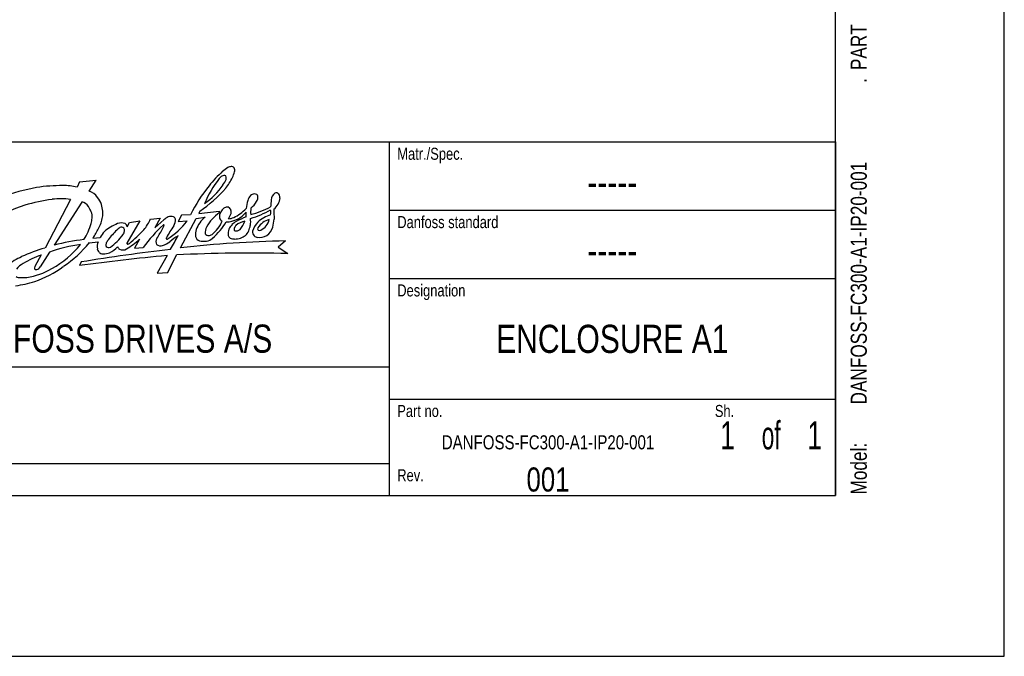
# Model space of a CAD drawing. Extents: x 0 to 594, y 0 to 420.
# Tile 12 of 25: x 472 to 594, y 0 to 79. Entities that reach past the tile are written whole.
import ezdxf
from ezdxf.enums import TextEntityAlignment as Align

# ---------------------------------------------------------------- set-up
doc = ezdxf.new("R2010")
doc.units = 0
doc.header["$LTSCALE"] = 32.67
doc.layers.get('0').update_dxf_attribs({"linetype": 'CONTINUOUS'})
doc.styles.get("Standard").update_dxf_attribs({"font": 'txt', "width": 0.8})

# ---------------------------------------------------------------- blocks, each defined once
blk = doc.blocks.new('FORMAT_BL0', base_point=(477.8, 42.53))
at = {"color": 3, "linetype": 'CONTINUOUS'}
for p, q in [((478.99, 59.02), (478.67, 58.38)), ((478.99, 59.02), (481.04, 59.24)), ((480.17, 57.87), (481.04, 59.24)), ((477.85, 56.85), (474.69, 50.78)), ((479.27, 56.53), (475.82, 51.16)), ((493.96, 55.39), (493.84, 55.09)), ((493.84, 55.09), (496.33, 55.38)), ((496.33, 55.38), (496.36, 55.2)), ((486.49, 54.19), (484.88, 51.42)), ((484.91, 53.46), (485.2, 53.99)), ((485.2, 53.99), (486.49, 54.19)), ((487.82, 54.41), (489.03, 54.52)), ((489.03, 54.52), (488.35, 53.32)), ((488.35, 53.32), (489.46, 54.3)), ((491.68, 54.89), (491.25, 54.09)), ((491.25, 54.09), (492.37, 54.19)), ((491.56, 50.84), (493.48, 54.48)), ((492.79, 54.95), (491.68, 54.89)), ((493.48, 54.48), (494.59, 54.64)), ((480.21, 51.47), (481.28, 51.57)), ((480.64, 52.05), (481.55, 52.1)), ((486.45, 51.89), (485.84, 50.77)), ((504.61, 51.69), (503.68, 50.9)), ((475.24, 50.3), (474.09, 48.47)), ((485.84, 50.77), (486.91, 50.87)), ((503.68, 50.9), (504.89, 50.12)), ((474.2, 49.94), (473.44, 48.49)), ((479.19, 49.08), (478.98, 48.62)), ((489.87, 49.86), (488.64, 47.68)), ((489.96, 47.75), (491.05, 49.94)), ((488.64, 47.68), (489.96, 47.75))]:
    blk.add_line(p, q, dxfattribs=at)
for centre, radius, start, end in [((508.02, 48.2), 16.55, 132.7678, 141.3405), ((502.39, 53.41), 8.92, 123.9219, 128.9859), ((497.93, 59.88), 1.06, 94.9156, 118.9133), ((497.87, 60.5), 0.445, 37.9594, 94.4524), ((487.53, 63.52), 11.2, 339.3288, 343.2604), ((497.66, 60.49), 0.628, 342.3871, 26.7521), ((507.16, 51.05), 13.69, 142.1212, 157.2787), ((497.43, 58.6), 1.37, 127.2624, 141.2908), ((497.05, 59.08), 0.753, 90.658, 126.7544), ((494.63, 60.31), 2.75, 322.9953, 339.5719), ((497, 59.61), 0.229, 7.1206, 79.5655), ((490.49, 63.43), 8.45, 322.0822, 332.8248), ((495.77, 59.56), 1.46, 351.6519, 2.8594), ((478.01, 34.27), 24.45, 100.269, 110.9049), ((476.8, 37.57), 21, 89.6723, 98.6437), ((477.07, 52), 6.58, 75.9095, 91.2841), ((479.63, 55.97), 1.97, 35.2548, 74.2653), ((508.6, 47.34), 17.54, 140.352, 154.3042), ((484.23, 69.56), 17.19, 304.4938, 318.8006), ((488.92, 64.17), 9.65, 305.6229, 325.1023), ((503.91, 56.75), 1.08, 124.9919, 177.6651), ((503.46, 57.37), 0.319, 49.6305, 122.6069), ((503.28, 57.1), 0.635, 356.4431, 53.1022), ((478.28, 36.32), 20.72, 97.5279, 107.086), ((476.64, 47.54), 9.39, 82.557, 96.5165), ((479, 55.26), 1.3, 33.2943, 78.3487), ((479.27, 55.48), 2.55, 16.8293, 39.5295), ((504.78, 55.17), 5.11, 162.2455, 173.7012), ((501.1, 56.44), 1.23, 134.0948, 166.5724), ((500.86, 56.61), 0.942, 99.1749, 130.5996), ((498.65, 57.9), 2.69, 307.7549, 331.2624), ((500.72, 56.81), 0.727, 62.9892, 90.4831), ((500.23, 57.1), 0.926, 327.7373, 356.0266), ((500.72, 57.15), 0.45, 344.5972, 42.6678), ((784.38, 32.62), 282.59, 175.0921, 175.2663), ((502.02, 57.17), 1.9, 305.8525, 356.7917), ((476.5, 41.37), 15.37, 106.2482, 124.9594), ((477.92, 54.35), 2.7, 21.1926, 36.8022), ((479.05, 54.75), 1.51, 350.2925, 22.4237), ((478.31, 55.13), 3.57, 3.8765, 17.7765), ((479.86, 55.14), 2.03, 346.0715, 6.5596), ((499.4, 50.93), 5.24, 125.4276, 151.6769), ((497.61, 54.73), 1.22, 109.1468, 165.4571), ((497.33, 55.25), 0.653, 71.1581, 100.6058), ((497.21, 55.33), 0.626, 12.3213, 58.1903), ((496.8, 55.24), 1.05, 351.2783, 12.3026), ((495.84, 59.36), 5.3, 296.0537, 316.7157), ((497.3, 57.18), 3.07, 295.5, 321.7071), ((495.85, 55), 3.87, 355.119, 4.1234), ((496.1, 67.87), 14.01, 287.231, 298.306), ((503.16, 55.3), 2.9, 170.6701, 186.7315), ((497.55, 65.45), 10.84, 284.5602, 298.6483), ((499.66, 55.26), 3.1, 354.1192, 4.9525), ((555.07, 57.72), 51.98, 182.2989, 183.6689), ((478.14, 54.6), 2.4, 342.0738, 358.0349), ((478.07, 55.17), 3.8, 329.446, 352.1988), ((484.19, 52.5), 1.42, 71.0618, 109.7041), ((482.19, 57.01), 6.2, 320.4273, 335.2716), ((490.98, 52.68), 2.22, 115.8967, 133.0831), ((485.21, 59.48), 8.9, 301.7644, 323.5624), ((490.33, 53.39), 1.33, 75.8227, 104.1022), ((490.53, 54.32), 0.384, 12.1063, 71.7042), ((489.77, 54.26), 1.15, 323.3284, 6.5266), ((497.11, 51.65), 3.92, 130.0378, 158.1695), ((493.05, 55.65), 3.97, 307.3705, 337.8449), ((489.95, 58.35), 8.44, 311.4563, 329.414), ((497.08, 54.76), 0.71, 156.7269, 195.7096), ((497.03, 54.73), 0.652, 194.1209, 242.2077), ((497.23, 56.93), 2.88, 269.7813, 298.8176), ((491.83, 57.64), 6.53, 330.6961, 336.9361), ((497.48, 56.05), 1.6, 271.5609, 295.3447), ((499.73, 51.85), 2.58, 119.8156, 133.818), ((499.94, 51.82), 2.34, 99.8011, 129.8057), ((502.82, 46.29), 8.94, 110.3813, 119.2462), ((496.96, 54.97), 2.71, 317.0284, 341.921), ((496.18, 54.12), 4.09, 352.774, 5.097), ((502.99, 52.2), 2.58, 135.1588, 164.3038), ((504.26, 50.52), 4.68, 109.0514, 131.6471), ((503.15, 52.08), 2.34, 104.0818, 148.1292), ((500.66, 54.78), 1.96, 296.1519, 347.4207), ((491.55, 55.79), 11.73, 348.3187, 353.1645), ((472.38, 56.26), 8.4, 328.3996, 343.4453), ((475.89, 55.65), 5.96, 322.8883, 336.1753), ((484.17, 50.78), 2.93, 116.7652, 153.2644), ((492.25, 44.38), 12.23, 134.8984, 142.4077), ((485.38, 49.44), 4.7, 110.7613, 122.5228), ((484.65, 52.12), 1.38, 117.5581, 138.2731), ((484.21, 52.97), 0.426, 49.7283, 117.7489), ((483.8, 52.96), 0.767, 321.7198, 356.6653), ((484.07, 53.01), 0.508, 348.9845, 33.7448), ((484.29, 53.31), 0.638, 13.7563, 55.4345), ((462.5, 77.19), 34.37, 311.3175, 315.3869), ((500.7, 41.07), 16.92, 131.8597, 144.6002), ((469.45, 63.81), 22.51, 328.373, 332.0643), ((486.08, 55.08), 3.73, 330.8763, 337.1022), ((489.46, 53.64), 0.0562, 349.5391, 143.4383), ((500.49, 46.69), 11.97, 144.9122, 153.2256), ((495.53, 52.53), 2.13, 164.3348, 187.5497), ((496.13, 52.7), 1.52, 151.9676, 184.5137), ((500.22, 52.44), 2.77, 165.3821, 181.4073), ((499.41, 52.25), 2.07, 134.994, 154.5471), ((498.57, 53.17), 0.368, 151.895, 218.2268), ((499.5, 52.66), 1.42, 138.0551, 151.6294), ((498.42, 53.78), 0.855, 261.2556, 308.6307), ((498.46, 53.7), 1.75, 288.181, 333.6632), ((497.22, 54.14), 3.05, 336.6165, 349.9772), ((501.34, 52.88), 0.844, 179.0776, 222.1801), ((501.39, 53.2), 0.262, 151.705, 219.1417), ((501.37, 53.43), 0.444, 245.4748, 290.3227), ((500.95, 54.09), 2.2, 307.3775, 341.9687), ((482.26, 27.19), 24.81, 96.3269, 105.0541), ((468.71, 60.82), 14.82, 303.9897, 320.8988), ((482.96, 50.97), 1.78, 160.2703, 188.3427), ((482.84, 51.22), 0.575, 155.7866, 202.5891), ((486.05, 49.26), 4.34, 143.5682, 149.6568), ((479.15, 56.15), 6.4, 304.9795, 325.0754), ((478.09, 61.48), 12.72, 302.0135, 311.0902), ((489.25, 51.58), 0.767, 146.0293, 207.1224), ((488.75, 53.37), 2.31, 284.1157, 309.3254), ((490.09, 51.95), 0.325, 154.315, 175.4777), ((489.85, 51.98), 0.0845, 187.9635, 300.3884), ((496.36, 44.41), 9.44, 122.8842, 130.5632), ((463.31, 66.32), 31.22, 329.8556, 333.3996), ((507.72, -96.76), 148.48, 91.1993, 96.2481), ((494.16, 52.41), 0.759, 192.6025, 250.2667), ((494.44, 53.89), 2.25, 256.2327, 278.597), ((495, 52.77), 0.431, 206.3676, 279.0038), ((494.51, 53.22), 1.58, 279.5463, 310.7974), ((494.89, 53.4), 1.07, 279.2176, 302.2125), ((498.09, 52.6), 0.676, 199.8242, 235.8577), ((498.33, 53.61), 1.68, 248.5205, 268.1048), ((498.06, 55.75), 3.83, 273.147, 284.2883), ((501.17, 52.76), 0.638, 224.3761, 263.887), ((501.35, 54.14), 2.02, 263.2207, 297.6178), ((479.92, 31.84), 19.66, 105.4423, 114.4982), ((481.01, 34.81), 16.53, 96.5512, 110.4262), ((469.58, 59.01), 12.3, 299.0607, 320.7547), ((522.65, -219.93), 272.49, 96.8162, 99.1781), ((481.82, 50.75), 0.625, 182.896, 229.2625), ((481.9, 50.83), 0.748, 228.8442, 270.3015), ((482.05, 51.74), 1.66, 264.8399, 293.9303), ((482.64, 51.37), 0.504, 228.1668, 290.8428), ((480.82, 53.73), 4, 298.5029, 316.302), ((484.62, 51.42), 1.01, 205.9328, 229.7491), ((484.35, 51.49), 0.932, 245.4976, 301.1141), ((484.95, 51.37), 0.0813, 148.3251, 305.2558), ((484.79, 52.18), 0.898, 283.2172, 296.8425), ((489.05, 52), 0.913, 238.0813, 286.7351), ((481.02, 31.57), 20.37, 116.9913, 122.7647), ((477.58, 40), 10.49, 108.7932, 122.2671), ((510.32, -177.73), 228.51, 95.135, 97.8833), ((500.21, -126.82), 177, 88.4836, 92.9661), ((473.51, 46.16), 3.12, 119.4418, 139.4977), ((471.3, 55.24), 8.17, 277.9406, 301.3267), ((474.09, 48.21), 0.708, 157.061, 179.6025), ((473.62, 48.51), 0.376, 230.799, 278.3848), ((468.89, 59.61), 13.73, 289.2016, 306.044), ((473.52, 48.76), 0.643, 284.229, 332.692), ((469.45, 58.9), 12.88, 277.0548, 287.8919), ((471.6, 48.15), 1.03, 239.8878, 272.2877), ((471.76, 53.96), 6.84, 268.9529, 275.6416)]:
    blk.add_arc(centre, radius, start, end, dxfattribs=at)
at = {"color": 5, "linetype": 'CONTINUOUS', "width": 0.8}
for s, height, p in [('Matr./Spec.', 1.5, (518.5, 61.78)), ('Danfoss standard', 1.5, (518.5, 53.28)), ('Designation', 1.5, (518.5, 44.78)), ('DANFOSS DRIVES A/S', 3.5, (462.8, 37.78)), ('Part no.', 1.5, (518.5, 29.78)), ('Sh.', 1.5, (558, 29.78)), ('Rev.', 1.5, (518.5, 21.78))]:
    blk.add_text(s, height=height, dxfattribs=at).set_placement(p)

msp = doc.modelspace()

# ---------------------------------------------------------------- linework, layer by layer
at = {"color": 7, "linetype": 'CONTINUOUS'}
for p, q in [((594, 0), (594, 420)), ((573, 20), (573, 400)), ((21, 20), (573, 20)), ((0, 0), (594, 0))]:
    msp.add_line(p, q, dxfattribs=at)
at = {"color": 2, "linetype": 'CONTINUOUS'}
for p, q in [((393, 64), (573, 64)), ((517.5, 64), (517.5, 20)), ((573, 64), (573, 20)), ((517.5, 55.5), (573, 55.5)), ((517.5, 47), (573, 47)), ((393, 36), (517.5, 36)), ((517.5, 32), (573, 32)), ((393, 24), (517.5, 24)), ((393, 20), (573, 20))]:
    msp.add_line(p, q, dxfattribs=at)

# ---------------------------------------------------------------- block references
msp.add_blockref('FORMAT_BL0', (477.801, 42.526), dxfattribs=at)

# ---------------------------------------------------------------- texts
at = {"color": 5, "linetype": 'CONTINUOUS', "width": 0.8}
for s, p in [('PART', (576.897, 72.935)), ('.', (576.897, 71.335)), ('DANFOSS-FC300-A1-IP20-001', (576.897, 31.335)), ('Model: ', (576.897, 20.135))]:
    msp.add_text(s, height=2, rotation=90, dxfattribs=at).set_placement(p)
at = {"color": 5, "linetype": 'CONTINUOUS'}
for s, height, width, p in [('-----', 3.5, 0.8, (545.25, 57.25)), ('-----', 3.5, 0.8, (545.25, 48.75)), ('ENCLOSURE A1', 3.5, 0.8, (545.25, 37.75)), (' of ', 3.5, 0.6, (565, 25.75)), ('1', 3.5, 0.7, (559.575, 25.75)), ('1', 3.5, 0.7, (570.425, 25.75)), ('DANFOSS-FC300-A1-IP20-001', 1.75, 0.8, (537.25, 25.75)), ('001', 3, 0.8, (537.25, 20.5))]:
    msp.add_text(s, height=height, dxfattribs=dict(at, width=width)).set_placement(p, align=Align.CENTER)

doc.saveas('drawing.dxf')
